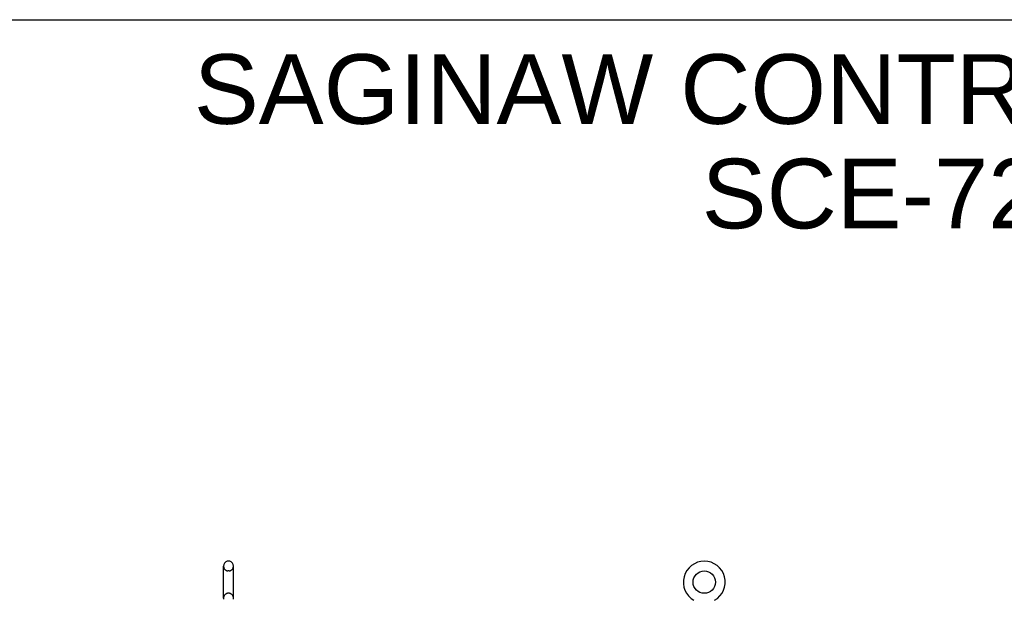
# Model space of a CAD drawing. Header units: inches. Extents: x 0 to 243, y 0 to 157.
# Tile 24 of 25: x 122 to 182, y 121 to 157. Entities that reach past the tile are written whole.
import ezdxf

# ---------------------------------------------------------------- set-up
doc = ezdxf.new("R2010")
doc.units = ezdxf.units.IN
doc.header["$LTSCALE"] = 13.357143
doc.header["$MEASUREMENT"] = 0
doc.linetypes.add('HIDDEN', pattern=[0.2, 0.1, -0.1])
doc.layers.get('0').update_dxf_attribs({"linetype": 'CONTINUOUS'})
doc.layers.add('DEFAULT_2', color=8, linetype='HIDDEN')
doc.layers.add('DIMENSIONS', color=7, linetype='CONTINUOUS')
doc.styles.get("Standard").update_dxf_attribs({"font": 'arial.ttf'})

msp = doc.modelspace()

# ---------------------------------------------------------------- linework, layer by layer
at = {"color": 7, "linetype": 'Continuous'}
for p, q in [((0, 157.143), (242.857, 157.143)), ((134.552, 123.824), (134.464, 123.824)), ((134.202, 121.549), (134.202, 123.524)), ((134.814, 121.549), (134.814, 123.524))]:
    msp.add_line(p, q, dxfattribs=at)
msp.add_circle((163.791, 122.537), 0.688, dxfattribs=at)
for centre, radius, start, end in [((134.508, 123.524), 0.306, 105.63034, 180), ((134.464, 123.68), 0.144, 90, 105.63034), ((134.552, 123.68), 0.144, 74.36966, 90), ((134.508, 123.524), 0.306, 0, 74.36966), ((163.791, 122.537), 1.288, 299.50527, 240.49473), ((134.508, 121.549), 0.306, 180, 193.20532), ((134.508, 121.549), 0.306, 346.79468, 360)]:
    msp.add_arc(centre, radius, start, end, dxfattribs=at)
at = {"layer": 'DEFAULT_2', "color": 8, "linetype": 'HIDDEN'}
for p, q in [((134.552, 123.224), (134.464, 123.224)), ((134.552, 121.849), (134.464, 121.849))]:
    msp.add_line(p, q, dxfattribs=at)
for centre, radius, start, end in [((134.508, 123.524), 0.306, 180, 254.36966), ((134.464, 123.368), 0.144, 254.36966, 270), ((134.552, 123.368), 0.144, 270, 285.63034), ((134.508, 123.524), 0.306, 285.63034, 360), ((134.508, 121.549), 0.306, 105.63034, 180), ((134.464, 121.705), 0.144, 90, 105.63034), ((134.552, 121.705), 0.144, 74.36966, 90), ((134.508, 121.549), 0.306, 0, 74.36966)]:
    msp.add_arc(centre, radius, start, end, dxfattribs=at)

# ---------------------------------------------------------------- texts
at = {"layer": 'DIMENSIONS', "color": 2, "linetype": 'Continuous', "insert": (186.593, 155.018), "char_height": 4.28571, "width": 108.24217, "attachment_point": 2, "line_spacing_factor": 0.9}
msp.add_mtext('SAGINAW CONTROL & ENGINEERING\\PSCE-727212ULP', dxfattribs=at)

doc.saveas('drawing.dxf')
